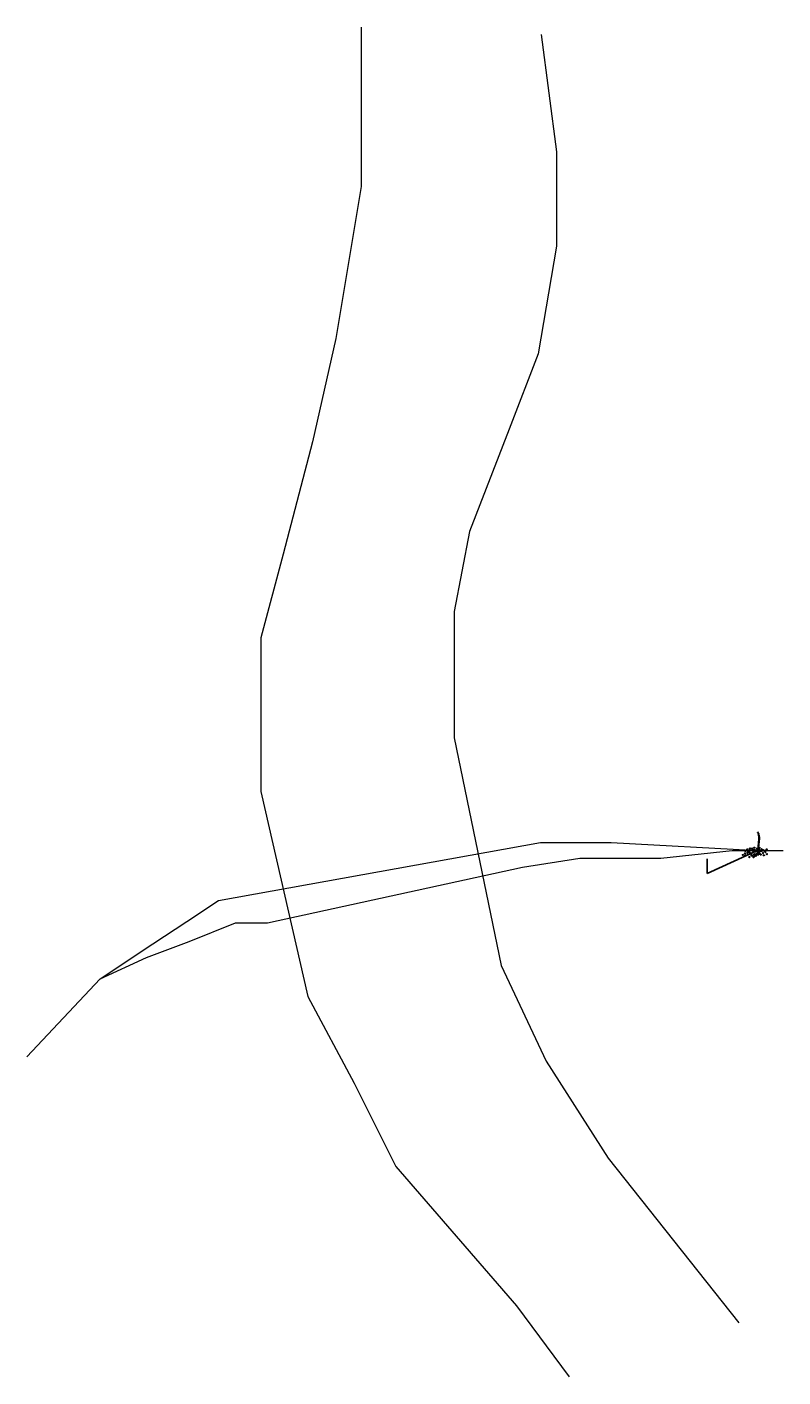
# Model space of a CAD drawing. Header units: millimetres. Extents: x -7700071838 to 844383267715, y -571436171822 to -6721321135.
# Tile 5 of 18: x -5355668564 to -5348516784, y -8411189313 to -8398421923. Entities that reach past the tile are written whole.
import ezdxf

# ---------------------------------------------------------------- set-up
doc = ezdxf.new("R2010")
doc.units = ezdxf.units.MM
doc.header["$MEASUREMENT"] = 0
for name, pattern in [('CENTER', [50.8, 31.75, -6.35, 6.35, -6.35]), ('CENTER2', [28.575, 19.05, -3.175, 3.175, -3.175]), ('DASHED2', [9.525, 6.35, -3.175])]:
    doc.linetypes.add(name, pattern=pattern)
doc.layers.add('SECTION', color=7, linetype='Continuous')
doc.layers.add('TEX', color=6, linetype='Continuous')
doc.styles.get("Standard").update_dxf_attribs({"font": 'verdana.ttf', "height": 4000})

# ---------------------------------------------------------------- blocks, each defined once
blk = doc.blocks.new('A$C16861002')
h = blk.add_hatch()
h.set_pattern_fill('AR-SAND,_O', color=86, scale=0.00875, angle=-7.1637)
h.set_pattern_definition([(30.3363, (-438.715158, 35.971238), (0.0015555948, 0.01679683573), [0, -0.0133, 0, -0.014875, 0, -0.01421875]), (0.3363, (-438.715158, 35.971238), (0.0184440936, 0.0225698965), [0, -0.007175, 0, -0.0119875, 0, -0.00459375]), (320.3363, (-438.725837, 35.97258), (0.02704221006, -0.0033489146), [0, -0.004375, 0, -0.01575, 0, -0.0205625]), (310.3363, (-438.725837, 35.97258), (0.0270559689, 0.0043395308), [0, -0.0021875, 0, -0.010325, 0, -0.0118125])])
edge = h.paths.add_edge_path()
edge.add_spline(control_points=[(0.4, 0.1), (0.4, 0.1), (0.4, 0.1), (0.4, 0.1), (0.3, 0.1), (0.2, 0.1), (0.1, 0.1), (0, 0.2), (0, 0.1), (0, 0.1)], knot_values=[0.028153, 0.028153, 0.028153, 0.028153, 0.042705, 0.440186, 0.998352, 1.57343, 2.182336, 2.529485, 2.667956, 2.667956, 2.667956, 2.667956], degree=3, periodic=0)
edge.add_line((0, 0.1), (0.4, 0.1))
edge.add_arc((0.3, 0.1), 0.13, 342.7907, 350.3646)
at = {"color": 86}
for p, q in [((0.7, 0.5), (0.6, 0.4)), ((0.6, 0.4), (0.6, 0.3)), ((0.6, 0.3), (0.6, 0.2)), ((0.7, 0.2), (0.6, 0.1)), ((0.7, 0.5), (0.7, 0.4)), ((0.7, 0.4), (0.7, 0.5)), ((0.7, 0.3), (0.7, 0.3))]:
    blk.add_line(p, q, dxfattribs=at)
for points in [[(0.2, 0.8), (0.2, 0.8), (0.2, 0.8), (0.3, 0.8), (0.3, 0.8), (0.2, 0.8)], [(0.2, 0.7), (0.2, 0.6), (0.2, 0.7)], [(0.2, 0.6), (0.2, 0.6), (0.2, 0.6)], [(0.2, 0.6), (0.2, 0.6), (0.3, 0.6), (0.3, 0.6)], [(0.2, 0.6), (0.2, 0.6), (0.2, 0.6), (0.2, 0.6)], [(0.4, 1), (0.4, 1), (0.3, 1), (0.4, 1), (0.4, 1), (0.4, 1), (0.4, 1), (0.4, 1), (0.4, 1), (0.4, 1), (0.4, 1)], [(0.4, 0.9), (0.3, 1), (0.3, 0.9), (0.3, 0.9)], [(0.4, 0.9), (0.3, 0.9), (0.4, 0.8), (0.4, 0.9), (0.4, 0.9)], [(0.3, 0.9), (0.3, 0.9), (0.3, 0.9)], [(0.3, 0.8), (0.3, 0.8), (0.4, 0.8), (0.3, 0.8), (0.3, 0.8)], [(0.3, 0.8), (0.3, 0.7), (0.3, 0.7)], [(0.4, 0.8), (0.3, 0.8), (0.4, 0.8)], [(0.3, 0.7), (0.3, 0.7), (0.3, 0.7), (0.3, 0.7)], [(0.3, 0.7), (0.4, 0.6), (0.4, 0.7), (0.4, 0.7)], [(0.3, 0.6), (0.3, 0.6), (0.3, 0.6), (0.3, 0.5)], [(0.3, 0.6), (0.4, 0.6), (0.4, 0.6)], [(0.4, 1.2), (0.4, 1.2), (0.4, 1.1)], [(0.5, 1.2), (0.5, 1.2), (0.4, 1.2), (0.5, 1.2), (0.5, 1.2)], [(0.5, 1.1), (0.4, 1.1), (0.5, 1), (0.5, 1.1), (0.5, 1.1)], [(0.4, 1.1), (0.4, 1.1), (0.4, 1.1)], [(0.4, 0.9), (0.4, 0.9), (0.4, 0.9), (0.4, 0.9)], [(0.5, 0.8), (0.4, 0.8), (0.4, 0.8), (0.5, 0.8), (0.4, 0.8), (0.5, 0.8), (0.5, 0.8), (0.5, 0.8)], [(0.4, 0.6), (0.4, 0.6), (0.4, 0.5), (0.5, 0.5), (0.4, 0.5), (0.4, 0.6)], [(0.6, 1.3), (0.5, 1.2), (0.5, 1.2)], [(0.5, 1.3), (0.5, 1.3), (0.5, 1.2)], [(0.5, 1.3), (0.5, 1.3), (0.5, 1.3)], [(0.5, 1.2), (0.5, 1.1), (0.5, 1.1)], [(0.5, 0.8), (0.5, 0.7), (0.5, 0.8)], [(0.6, 0.7), (0.5, 0.7), (0.6, 0.6)], [(0.5, 0.6), (0.5, 0.5), (0.5, 0.6)], [(0.5, 0.6), (0.5, 0.6), (0.6, 0.6), (0.6, 0.6), (0.5, 0.6)], [(0.6, 0.5), (0.5, 0.5), (0.5, 0.5), (0.6, 0.5), (0.5, 0.5)], [(0.6, 0.6), (0.6, 0.6), (0.6, 0.6), (0.7, 0.6)], [(0.6, 0.5), (0.6, 0.5), (0.6, 0.5)], [(0.6, 0.5), (0.7, 0.5), (0.7, 0.5), (0.7, 0.5)], [(0.7, 0.5), (0.8, 0.5), (0.8, 0.5)], [(0.7, 0.5), (0.7, 0.4), (0.7, 0.4)], [(0.8, 0.5), (0.9, 0.5), (0.9, 0.5)], [(0.9, 0.6), (0.9, 0.6), (0.9, 0.6), (0.9, 0.6), (0.9, 0.7), (0.9, 0.6)], [(0.9, 0.6), (1, 0.6), (1, 0.6)], [(0.9, 0.5), (0.9, 0.5), (0.9, 0.5)], [(1, 0.7), (1, 0.6), (1, 0.7)], [(1, 0.6), (1.1, 0.6), (1, 0.6)], [(1, 0.5), (1, 0.5), (1, 0.5), (1.1, 0.5), (1.1, 0.5), (1, 0.5)], [(1.1, 0.7), (1.1, 0.8), (1.1, 0.7), (1.1, 0.7), (1.1, 0.7)], [(1.2, 0.7), (1.1, 0.7), (1.1, 0.7)], [(1.1, 0.7), (1.1, 0.6), (1.1, 0.6), (1.1, 0.6), (1.1, 0.6), (1.1, 0.6), (1.1, 0.7)], [(1.1, 0.6), (1.1, 0.5), (1.2, 0.6)], [(1.1, 0.5), (1.1, 0.5), (1.1, 0.5), (1.1, 0.5)], [(1.2, 0.5), (1.2, 0.5), (1.2, 0.5)]]:
    blk.add_lwpolyline(points, close=True, dxfattribs=at)
for points in [[(0.7, 1.5), (0.7, 1.5), (0.6, 1.4), (0.6, 1.3), (0.6, 1.3), (0.5, 1.3)], [(0.6, 0.1), (0.6, 0.2), (0.6, 0.3), (0.6, 0.4), (0.6, 0.5)], [(0.7, 1.5), (0.7, 1.5), (0.7, 1.5), (0.7, 1.5), (0.7, 1.5), (0.8, 1.5), (0.8, 1.5), (0.8, 1.5), (0.8, 1.4), (0.8, 1.4), (0.9, 1.4)], [(0.7, 0.5), (0.7, 0.4), (0.7, 0.3), (0.7, 0.1), (0.7, 0.1)], [(1.1, 0.8), (1.1, 0.8), (1.1, 0.8), (1.1, 0.9), (1, 0.9), (1, 0.9), (1, 0.9), (1.1, 1), (1.1, 1), (1.1, 1), (1, 1), (1, 1.1), (1, 1.1), (1, 1.1), (1, 1.2), (1, 1.2), (1, 1.2), (1, 1.2), (1, 1.2), (1, 1.2), (0.9, 1.2), (0.9, 1.2), (0.9, 1.2), (1, 1.3), (0.9, 1.3), (0.9, 1.3), (0.9, 1.4), (0.9, 1.4), (0.9, 1.4)], [(0.9, 0.5), (1, 0.4), (1, 0.4), (1, 0.4), (1.1, 0.5), (1.1, 0.4), (1.1, 0.5), (1.1, 0.5), (1.2, 0.5)], [(1.1, 0.7), (1.1, 0.7), (1.2, 0.6), (1.2, 0.6), (1.2, 0.6), (1.2, 0.6), (1.2, 0.5)]]:
    blk.add_lwpolyline(points, dxfattribs=at)
for centre, radius, start, end in [((0.2, 0.1), 0.227, 343.8213, 33.8793), ((0.4, 0.1), 0.0898, 354.9817, 66.5193), ((0.4, 0.1), 0.0789, 338.4127, 44.178), ((0.3, 0.1), 0.13, 343.4617, 20.2712), ((0.6, 0.1), 0.101, 124.1986, 191.1044), ((0.2, 0.2), 0.273, 338.8097, 11.1779), ((0.5, 0.1), 0.0496, 83.2374, 178.7654), ((0.6, 0.1), 0.101, 334.5682, 41.474), ((1, 0.1), 0.227, 131.7933, 181.8513), ((0.8, 0.1), 0.0898, 99.1533, 170.6909), ((1, 0.1), 0.273, 154.4947, 186.8629), ((0.7, 0.1), 0.0496, 346.9072, 82.4352), ((0.8, 0.1), 0.0789, 121.4946, 187.2599), ((0.9, 0.1), 0.13, 145.4014, 182.2109), ((0.9, 0.1), 0.227, 343.8213, 33.8793), ((0.9, 0.1), 0.273, 338.8097, 11.1779), ((1.2, 0), 0.101, 124.1986, 191.1044), ((1, 0.1), 0.0898, 354.9817, 66.5193), ((1, 0), 0.0789, 338.4127, 44.178), ((0.9, 0), 0.13, 343.4617, 20.2712), ((1.2, 0), 0.0496, 83.2374, 178.7654)]:
    blk.add_arc(centre, radius, start, end, dxfattribs=at)
for points, start_tangent, end_tangent in [([(0.5, 0.2), (0.5, 0.2), (0.5, 0.2), (0.5, 0.2), (0.5, 0.2), (0.5, 0.2), (0.5, 0.2), (0.5, 0.2), (0.5, 0.2), (0.5, 0.2), (0.5, 0.2)], (-0.533022, 0.846101), (-0.533022, 0.846101)), ([(0.5, 0.1), (0.5, 0.1), (0.5, 0.1), (0.5, 0.1), (0.5, 0.1), (0.5, 0.1), (0.5, 0.1), (0.5, 0.1), (0.5, 0.1), (0.5, 0.1), (0.5, 0.1)], (-0.533022, 0.846101), (-0.533022, 0.846101)), ([(0.7, 0.2), (0.7, 0.2), (0.7, 0.2), (0.7, 0.2), (0.7, 0.2), (0.7, 0.2), (0.7, 0.2), (0.7, 0.2), (0.7, 0.2), (0.7, 0.2), (0.7, 0.2)], (0.725822, 0.687882), (0.725822, 0.687882)), ([(0.7, 0.1), (0.7, 0.1), (0.7, 0.1), (0.7, 0.1), (0.7, 0.1), (0.7, 0.1), (0.7, 0.1), (0.7, 0.1), (0.7, 0.1), (0.7, 0.1), (0.7, 0.1)], (0.725822, 0.687882), (0.725822, 0.687882)), ([(1.2, 0), (1.2, 0.1), (1.2, 0.1), (1.2, 0.1), (1.2, 0.1), (1.2, 0), (1.2, 0), (1.2, 0), (1.2, 0), (1.2, 0), (1.2, 0)], (-0.533022, 0.846101), (-0.533022, 0.846101)), ([(1.2, 0.1), (1.2, 0.1), (1.2, 0.1), (1.2, 0.1), (1.2, 0.1), (1.2, 0.1), (1.2, 0.1), (1.2, 0.1), (1.2, 0.1), (1.2, 0.1), (1.2, 0.1)], (-0.533022, 0.846101), (-0.533022, 0.846101))]:
    blk.add_spline(points, degree=3, dxfattribs=dict(at, start_tangent=start_tangent, end_tangent=end_tangent))

msp = doc.modelspace()

# ---------------------------------------------------------------- linework, layer by layer
at = {"layer": 'SECTION', "color": 5, "ltscale": 20}
for p, q in [((-5349234014, -8406428733.410037), (-5348757904, -8406209103.410037)), ((-5349234014, -8406288003.410037), (-5349234014, -8406428733.410037))]:
    msp.add_line(p, q, dxfattribs=at)
at = {"layer": 'SECTION', "color": 2, "linetype": 'CENTER', "ltscale": 100}
msp.add_line((-5348751869.412794, -8406187622.904303), (-5348757970.35693, -8406226142.749588), dxfattribs=at)
msp.add_line((-5348751869.412794, -8406187622.904303), (-5348757970.35693, -8406226142.749588), dxfattribs=at)
at = {"layer": 'SECTION', "lineweight": 5, "ltscale": 20}
for points in [[(-5352507354, -8398421923.410037), (-5352507354, -8399931463.410037), (-5352746424, -8401367723.410037), (-5352966564, -8402344773.410037), (-5353244294, -8403406653.410037), (-5353456634, -8404199633.410037), (-5353456634, -8405209243.410037), (-5353456634, -8405651333.410037), (-5353011824, -8407590873.410037), (-5352572904, -8408409063.410037), (-5352177874, -8409198043.410037), (-5351036344, -8410517233.410037), (-5350538904, -8411189313.410037)], [(-5350804464, -8398492833.410037), (-5350660264, -8399603623.410037), (-5350660264, -8400494023.410037), (-5350831454, -8401512633.410037), (-5351106424, -8402223973.410037), (-5351483534, -8403192373.410037), (-5351627274, -8403948373.410037), (-5351627274, -8405143133.410037), (-5351182094, -8407297103.410037), (-5350757834, -8408203113.410037), (-5350171294, -8409120533.410037), (-5348933354, -8410676843.410037)], [(-5354977554, -8407422443.410037), (-5354476694, -8407091983.410037), (-5354156112.237553, -8406880468.317559), (-5353858439.533615, -8406684068.282134), (-5350810484, -8406135013.410037), (-5350142774, -8406135013.410037), (-5348757904, -8406209103.410037)], [(-5355668564, -8408162683.410037), (-5354977554, -8407422443.410037), (-5354537834, -8407221703.410037), (-5354135794, -8407071143.410037), (-5353696064, -8406895493.410037), (-5353394534, -8406895493.410037), (-5350982314, -8406368543.410037), (-5350439534, -8406283193.410037), (-5349672914, -8406283193.410037), (-5348999024, -8406209103.410037), (-5348516784, -8406209103.410037)]]:
    msp.add_lwpolyline(points, dxfattribs=at)
at = {"layer": 'SECTION', "color": 33, "linetype": 'DASHED2', "ltscale": 200}
for points in [[(-5348760538.346617, -8406225736.019978), (-5348754448.05307, -8406187283.419868), (-5348752409.748037, -8406167890.242908), (-5348749366.383577, -8406148675.19594), (-5348748010.885216, -8406129290.666267), (-5348745972.580183, -8406109897.489305), (-5348744632.958355, -8406090740.004633), (-5348746967.835369, -8406071723.957355), (-5348750605.973217, -8406053007.36068), (-5348759004.157673, -8406035788.530825)], [(-5348760538.346617, -8406225736.019978), (-5348754448.05307, -8406187283.419868), (-5348752409.748037, -8406167890.242908), (-5348749366.383577, -8406148675.19594), (-5348748010.885216, -8406129290.666267), (-5348745972.580183, -8406109897.489305), (-5348744632.958355, -8406090740.004633), (-5348746967.835369, -8406071723.957355), (-5348750605.973217, -8406053007.36068), (-5348759004.157673, -8406035788.530825)], [(-5348755402.367245, -8406226549.479195), (-5348749290.772518, -8406187962.388737), (-5348747252.467485, -8406168569.211777), (-5348744194.88781, -8406149264.413464), (-5348742829.883696, -8406129743.945177), (-5348740791.578663, -8406110350.768217), (-5348739410.698015, -8406090603.25493), (-5348741828.725391, -8406070910.002295), (-5348745632.138365, -8406051343.138817), (-5348754330.428631, -8406033509.000862)], [(-5348755402.367245, -8406226549.479195), (-5348749290.772518, -8406187962.388737), (-5348747252.467485, -8406168569.211777), (-5348744194.88781, -8406149264.413464), (-5348742829.883696, -8406129743.945177), (-5348740791.578663, -8406110350.768217), (-5348739410.698015, -8406090603.25493), (-5348741828.725391, -8406070910.002295), (-5348745632.138365, -8406051343.138817), (-5348754330.428631, -8406033509.000862)]]:
    msp.add_lwpolyline(points, dxfattribs=at)

# ---------------------------------------------------------------- block references
at = {"layer": 'SECTION', "color": 2, "linetype": 'CENTER2', "ltscale": 400, "xscale": 6400.799999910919, "yscale": 6400.800001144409, "zscale": 6400.799999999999, "rotation": 97.27622079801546}
for p in [(-5348891399.199574, -8406256270.172328), (-5348871929.990839, -8406241175.397931), (-5348868473.394622, -8406218673.831968), (-5348867309.199574, -8406259150.172328), (-5348849004.185887, -8406203579.057571), (-5348847839.990839, -8406244055.397931), (-5348847721.159294, -8406232887.217916), (-5348833236.550421, -8406227311.544792), (-5348829249.199574, -8406275990.172328), (-5348824909.199574, -8406210090.172328), (-5348824795.354342, -8406195290.877557), (-5348823631.159294, -8406235767.217916), (-5348813829.199574, -8406246170.172328), (-5348813767.341686, -8406212216.770395), (-5348809779.990839, -8406260895.397931), (-5348805439.990839, -8406194995.397931), (-5348798988.813147, -8406263032.526363), (-5348794359.990839, -8406231075.397931), (-5348789739.199574, -8406276470.172328), (-5348789558.510141, -8406203928.590381), (-5348785571.159294, -8406252607.217916), (-5348781231.159294, -8406186707.217916), (-5348779519.604412, -8406247937.751966), (-5348777699.199574, -8406210570.172328), (-5348776063.008196, -8406225436.186004), (-5348774898.813147, -8406265912.526363), (-5348770269.990839, -8406261375.397931), (-5348770151.159294, -8406222787.217916), (-5348758229.990839, -8406195475.397931), (-5348756593.799461, -8406210341.411607), (-5348756499.199574, -8406241840.172328), (-5348755429.604412, -8406250817.751966), (-5348755310.772867, -8406239649.571952), (-5348746061.159294, -8406253087.217916), (-5348740826.163994, -8406234073.898828), (-5348737029.990839, -8406226745.397931), (-5348734021.159294, -8406187187.217916), (-5348732498.813147, -8406216852.526363), (-5348732384.967916, -8406202053.231592), (-5348731220.772867, -8406242529.571952), (-5348721418.813147, -8406252932.526363), (-5348721356.955259, -8406218979.124431), (-5348713029.604412, -8406201757.751966), (-5348712821.159294, -8406218457.217916), (-5348701949.604412, -8406237837.751966), (-5348697148.123714, -8406210690.944416), (-5348693160.772867, -8406259369.571952), (-5348685288.813147, -8406217332.526363), (-5348677740.772867, -8406229549.571952), (-5348665819.604412, -8406202237.751966), (-5348664088.813147, -8406248602.526363)]:
    msp.add_blockref('A$C16861002', p, dxfattribs=at)

# ---------------------------------------------------------------- texts
at = {"layer": 'TEX', "insert": (-5348757904, -8406209103.410037), "char_height": 4452.319872, "width": 50985.23391263, "attachment_point": 1}
msp.add_mtext('\\pxt11;{\\fTimes New Roman|b1|i0|c0|p18;AGRICULTURE LAND}', dxfattribs=at)

doc.saveas('drawing.dxf')
